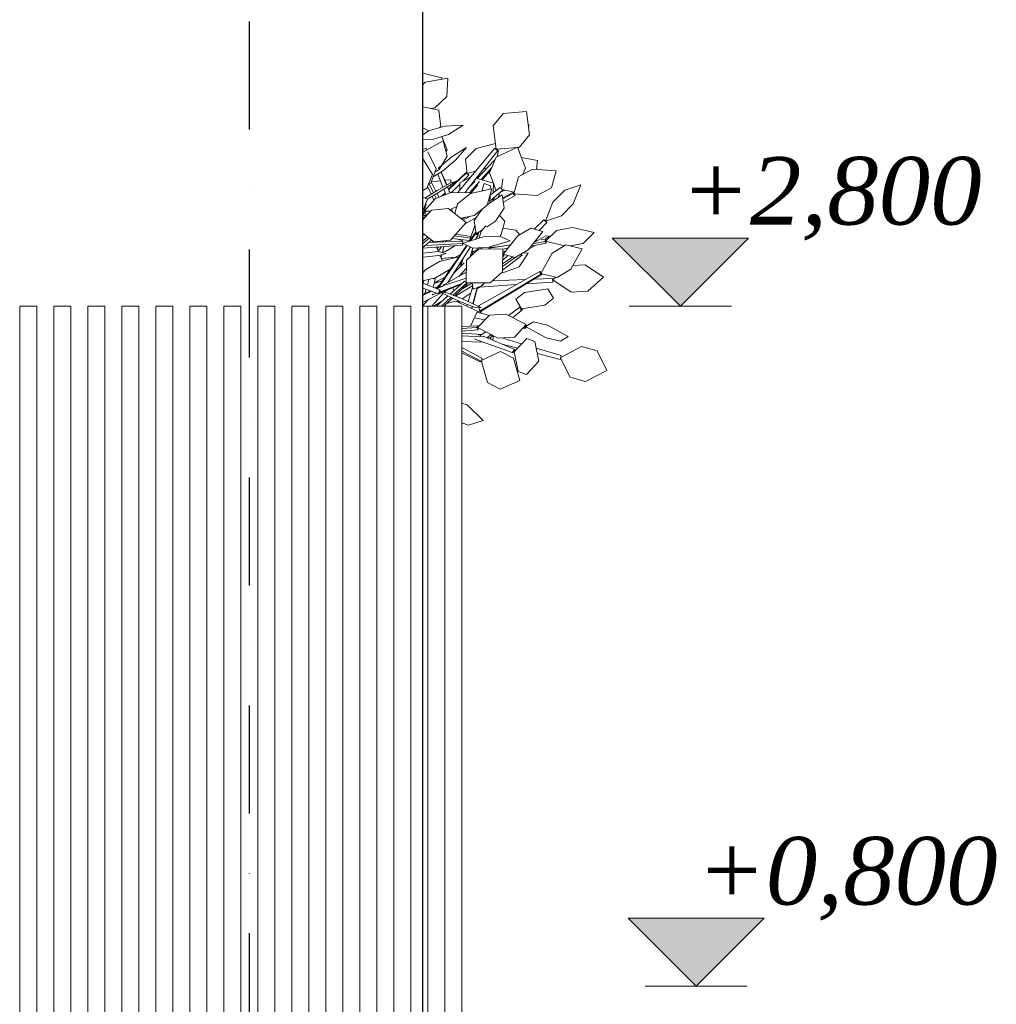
# Model space of a CAD drawing. Header units: millimetres. Extents: x -3848 to 115359, y -22918 to 12821.
# Tile 27 of 51: x 36825 to 39697, y 747 to 3643. Entities that reach past the tile are written whole.
import ezdxf
from ezdxf.enums import TextEntityAlignment as Align

# ---------------------------------------------------------------- set-up
doc = ezdxf.new("R2010")
doc.units = ezdxf.units.MM
doc.header["$MEASUREMENT"] = 0
doc.linetypes.add('Dot & Dashed', pattern=[670.277762, 317.5, -176.388889, 0, -176.388874])
for name, color, linetype in [('1244_Fassaadi varustus', 7, 'Continuous'), ('New_010_Teljed', 7, 'Continuous'), ('New_1134_Taimestik', 7, 'Continuous'), ('New_1241_Välisseinad', 7, 'Continuous'), ('New__2D mõõdud', 7, 'Continuous')]:
    doc.layers.add(name, color=color, linetype=linetype)
for name, color, linetype, lineweight in [('1244_Fassaadi varustus_Pen_No__101', 252, 'Continuous', 13), ('New_010_Teljed_Pen_No__1', 7, 'Continuous', 13), ('New_1134_Taimestik_Pen_No__101', 252, 'Continuous', 13), ('New_1241_Välisseinad_Pen_No__41', 7, 'Continuous', 25), ('New__2D mõõdud_Pen_No__101', 252, 'Continuous', 13)]:
    doc.layers.add(name, color=color, linetype=linetype, lineweight=lineweight)
doc.layers.add('New_010_Teljed_Pen_No__48', color=7, linetype='Continuous', lineweight=25, true_color=0xa80f02)
doc.styles.add('GENERATED_STYLE_1', font='arial.ttf')
doc.styles.add('GENERATED_STYLE_2', font='txt')

# ---------------------------------------------------------------- blocks, each defined once
blk = doc.blocks.new('Section Element_2_1')
at = {"layer": 'New_1241_Välisseinad_Pen_No__41', "color": 7, "linetype": 'Continuous', "lineweight": 25}
blk.add_line((38010, 0), (38010, 3800), dxfattribs=at)
blk = doc.blocks.new('Section Element_63_1')
at = {"layer": 'New_1134_Taimestik_Pen_No__101', "color": 252, "linetype": 'Continuous', "lineweight": 13}
for p, q in [((38041.6, 2989.9), (38035.8, 2987.5)), ((38112.2, 2997.2), (38127.7, 2992.1)), ((38127.7, 2992.1), (38125.3, 2990.6)), ((38077, 2960.6), (38068.3, 2959.2)), ((38104.2, 2977.5), (38077, 2960.6)), ((38011.2, 2898.3), (38010, 2898.2)), ((38096.5, 2916.3), (38095.3, 2915.3)), ((38098, 2919), (38098.4, 2919))]:
    blk.add_line(p, q, dxfattribs=at)
blk = doc.blocks.new('Section Element_64_1')
at = {"layer": 'New_1134_Taimestik_Pen_No__101', "color": 252, "linetype": 'Continuous', "lineweight": 13}
for p, q in [((38066.3, 3471.9), (38010, 3485.1)), ((38010, 3451.7), (38017.4, 3458.7)), ((38017.4, 3458.7), (38084.4, 3470.6)), ((38064.4, 3467.1), (38066.3, 3471.9)), ((38084.4, 3470.6), (38081.1, 3416.4)), ((38081.1, 3416.4), (38045.9, 3383.3)), ((38057.1, 3376.6), (38010, 3385.9)), ((38045.9, 3383.3), (38034, 3381.1)), ((38063.5, 3327.7), (38057.1, 3376.6)), ((38217.1, 3330.4), (38246.9, 3367.1)), ((38246.9, 3367.1), (38315.5, 3372.2)), ((38315.5, 3372.2), (38324.5, 3303.9)), ((38226, 3262.1), (38217.1, 3330.4)), ((38322.7, 3333.3), (38320.8, 3332.2)), ((38321.5, 3327), (38322.7, 3333.3)), ((38028.1, 3315.4), (38010, 3324.4)), ((38058.3, 3324.6), (38063.5, 3327.7)), ((38324.5, 3303.9), (38294.6, 3267.3)), ((38067, 3296.1), (38063, 3298.1)), ((38082.2, 3259.6), (38067, 3296.1)), ((38223.8, 3278.8), (38167.1, 3263.3)), ((38078.4, 3254.7), (38082.2, 3259.6)), ((38112.5, 3133.7), (38221.4, 3263.8)), ((38133.7, 3133.5), (38230.8, 3257.6)), ((38167.1, 3263.3), (38135.7, 3232.8)), ((38225.6, 3264.9), (38221.4, 3263.8)), ((38221.4, 3263.8), (38230.8, 3257.6)), ((38287.8, 3266.7), (38226, 3262.1)), ((38289, 3267.3), (38226.2, 3238)), ((38230.8, 3257.6), (38227.6, 3262.3)), ((38232.6, 3257.4), (38229, 3239.3)), ((38237.4, 3260.5), (38237.1, 3263)), ((38312.1, 3205.5), (38289, 3267.3)), ((38294.6, 3267.3), (38289.2, 3266.8)), ((38290, 3264.6), (38292.2, 3267.1)), ((38135.7, 3232.8), (38140.8, 3190.2)), ((38170.6, 3175.2), (38221.1, 3229.6)), ((38226.2, 3238), (38206.4, 3192.5)), ((38221.1, 3229.6), (38222.3, 3229)), ((38347.5, 3228), (38300.1, 3237.7)), ((38344.2, 3202.2), (38347.5, 3228)), ((38069.5, 3150), (38054.5, 3188.5)), ((38080.3, 3156.1), (38063.9, 3194.4)), ((38080.9, 3156.4), (38064.4, 3194.7)), ((38086.4, 3143.6), (38140.2, 3194.7)), ((38086.8, 3142.9), (38136.5, 3190.4)), ((38140.2, 3194.7), (38136.5, 3190.4)), ((38136.5, 3190.4), (38145.6, 3185.4)), ((38140.3, 3194.6), (38140.2, 3194.7)), ((38140.8, 3190.2), (38165.3, 3196.9)), ((38145.6, 3185.4), (38142.6, 3190.7)), ((38181.6, 3172.1), (38213, 3207.6)), ((38185.2, 3171.1), (38209, 3198.5)), ((38188.2, 3203.1), (38199.4, 3206.2)), ((38206.4, 3192.5), (38226.1, 3139.8)), ((38291.7, 3180.5), (38333.2, 3202.9)), ((38304.1, 3187.2), (38312.1, 3205.5)), ((38333.2, 3202.9), (38402.1, 3198.1)), ((38402.1, 3198.1), (38388.3, 3148.4)), ((38041.7, 3133.5), (38029.3, 3159.7)), ((38048.7, 3138), (38035.1, 3165.4)), ((38062.3, 3168.7), (38035.2, 3165.7)), ((38092.3, 3172), (38075, 3170.1)), ((38092.7, 3162.5), (38092.3, 3172)), ((38093.3, 3150.1), (38093, 3157.5)), ((38095, 3134), (38119.7, 3159.1)), ((38119.7, 3163.2), (38119.6, 3142.2)), ((38150.5, 3179.2), (38119.7, 3163.2)), ((38128, 3167.5), (38145.6, 3185.4)), ((38144, 3146.6), (38162.9, 3167)), ((38147.2, 3133.3), (38177, 3167)), ((38152.2, 3133.2), (38172.6, 3156.7)), ((38217.8, 3161.9), (38167.1, 3176.2)), ((38183.5, 3138.4), (38191, 3161.2)), ((38191, 3161.2), (38209.1, 3154.2)), ((38217.7, 3133.4), (38217.9, 3161.6)), ((38245.3, 3174.9), (38241.6, 3145.1)), ((38277.9, 3130.7), (38291.7, 3180.5)), ((38427.7, 3141.1), (38475, 3156.7)), ((38475, 3156.7), (38452.9, 3101.2)), ((38035.3, 3129.4), (38024.6, 3153)), ((38057.5, 3120.4), (38052.1, 3131.3)), ((38065.2, 3123.4), (38075.9, 3133.6)), ((38067.1, 3124.1), (38076.2, 3132.8)), ((38077.9, 3128.3), (38071.8, 3144)), ((38090.2, 3133.1), (38082.6, 3150.8)), ((38090.8, 3133.4), (38083.1, 3151.2)), ((38207.3, 3109.1), (38245.9, 3140.8)), ((38208, 3126), (38237.8, 3148.8)), ((38209.1, 3154.2), (38208.7, 3143.9)), ((38231.9, 3129.4), (38235.7, 3128.1)), ((38232, 3119.1), (38235.7, 3128.1)), ((38235.7, 3128.1), (38232.4, 3129.7)), ((38237.8, 3148.8), (38245.9, 3140.8)), ((38239, 3135.2), (38251.7, 3141.1)), ((38244, 3142.7), (38279.2, 3135.4)), ((38245.3, 3118.7), (38277.2, 3135.5)), ((38245.7, 3115.9), (38275, 3131.5)), ((38277.2, 3135.5), (38275, 3131.5)), ((38275, 3131.5), (38281.5, 3125.1)), ((38278.4, 3132.6), (38277.2, 3135.5)), ((38346.9, 3125.9), (38277.9, 3130.7)), ((38281.5, 3125.1), (38279.2, 3130.6)), ((38388.3, 3148.4), (38346.9, 3125.9)), ((38393, 3105.6), (38427.7, 3141.1)), ((38043.2, 3112.2), (38038.1, 3123.5)), ((38049.4, 3117.2), (38044.7, 3127.2)), ((38199.3, 3097.7), (38244, 3127)), ((38208, 3126.8), (38207.1, 3102.8)), ((38207.1, 3104), (38215.2, 3108.2)), ((38215.1, 3108), (38220.4, 3119.9)), ((38216.5, 3109), (38222, 3121.2)), ((38217.6, 3113.5), (38217.6, 3117.6)), ((38244, 3127), (38249.9, 3088.1)), ((38247.2, 3105.7), (38281.5, 3125.1)), ((38370.9, 3050.2), (38393, 3105.6)), ((38452.9, 3101.2), (38418.2, 3065.7)), ((38010, 3064.9), (38028.2, 3073.7)), ((38016.2, 3076.8), (38018.7, 3079.2)), ((38016.4, 3075.7), (38020, 3079.2)), ((38097.7, 3077.5), (38094.4, 3085.8)), ((38109.1, 3089.1), (38108.2, 3091.2)), ((38109.5, 3090.3), (38108.9, 3091.5)), ((38109.4, 3090.5), (38109.6, 3090.8)), ((38161.6, 3051.5), (38184.5, 3085.7)), ((38174.8, 3078), (38181.9, 3081.7)), ((38249.9, 3088.1), (38224.4, 3049.9)), ((38122.5, 3058.1), (38122.2, 3058.6)), ((38122.9, 3057.7), (38122.6, 3058.6)), ((38125.3, 3055.8), (38136.5, 3061.7)), ((38128.6, 3053.3), (38149.6, 3064.5)), ((38134.6, 3041.7), (38167.6, 3060.4)), ((38167.5, 3012.5), (38161.6, 3051.5)), ((38224.4, 3049.9), (38198, 3032.6)), ((38235.4, 3066.4), (38251.7, 3049.7)), ((38251.7, 3049.7), (38240.7, 3010.7)), ((38338.2, 3026.4), (38366.3, 3054.2)), ((38352.4, 3022.5), (38374.6, 3045.9)), ((38371.2, 3050.9), (38366.3, 3054.2)), ((38366.3, 3054.2), (38374.6, 3045.9)), ((38418.2, 3065.7), (38370.9, 3050.2)), ((38371.9, 3050.4), (38371.8, 3050.5)), ((38374.6, 3045.9), (38371.9, 3050.4)), ((38107.7, 3011.8), (38152.4, 3004.8)), ((38147.5, 2991.1), (38163.8, 3036.9)), ((38147.9, 2991.2), (38165.3, 3016.5)), ((38150.4, 2992), (38163.9, 3011.9)), ((38165.3, 3016.5), (38163.9, 3011.9)), ((38163.9, 3011.9), (38173.3, 3009)), ((38167.1, 3014.8), (38165.3, 3016.5)), ((38186, 3024.7), (38167.5, 3012.5)), ((38173.3, 3009), (38168.7, 3013.3)), ((38169.8, 3012.3), (38170.5, 3014.4)), ((38171.4, 3010.7), (38174.2, 3016.9)), ((38172.3, 3009.9), (38176, 3018.1)), ((38176.5, 2999.9), (38182.3, 3020.3)), ((38182.3, 3020.3), (38195.5, 3035.8)), ((38245.9, 3029), (38284.3, 3023.5)), ((38284.3, 3023.5), (38295.4, 3010.2)), ((38328.4, 3029.1), (38289.7, 3007)), ((38320.2, 2965.5), (38363.1, 3019.5)), ((38363.1, 3019.5), (38328.4, 3029.1)), ((38403.5, 3022.9), (38371.4, 2990.7)), ((38451, 3031.5), (38403.5, 3022.9)), ((38514, 3016.4), (38451, 3031.5)), ((38481.9, 2984.1), (38514, 3016.4)), ((38010, 3009.9), (38017.2, 3009)), ((38046, 2987.9), (38047.7, 2990)), ((38068.4, 2988.7), (38071.2, 2992.3)), ((38076.7, 2989), (38079.9, 2993.2)), ((38096.2, 2999.2), (38148.1, 2992.7)), ((38103.2, 3006.9), (38150.7, 3000)), ((38165.2, 2996.5), (38173.3, 3009)), ((38166.5, 2996.9), (38169, 3002.3)), ((38240.7, 3010.7), (38236.7, 3005.9)), ((38289.7, 3007), (38246.8, 2953)), ((38329, 2976.6), (38373.3, 2985.3)), ((38371.7, 3006.9), (38337.6, 2987.5)), ((38338.9, 2984.5), (38369.7, 2990)), ((38341.2, 2992), (38347.2, 2992.9)), ((38358.5, 2994.7), (38371.1, 2996.8)), ((38371.1, 2996.8), (38369.7, 2990)), ((38369.7, 2990), (38373.3, 2985.3)), ((38369.9, 2996.6), (38383.1, 3006.1)), ((38372.1, 2991.5), (38371.1, 2996.8)), ((38371.4, 2990.7), (38426.8, 2977.4)), ((38383.1, 3006.1), (38371.7, 3006.9)), ((38373.3, 2985.3), (38372.3, 2990.5)), ((38443.4, 2977.2), (38481.9, 2984.1)), ((38052.6, 2968.6), (38057, 2974.2)), ((38055.7, 2961.6), (38065.8, 2974.8)), ((38056.5, 2853.9), (38141.1, 2978.4)), ((38067.9, 2957.6), (38072.6, 2975.3)), ((38084.4, 2869.8), (38150.9, 2974)), ((38116.2, 2945), (38139.6, 2979.1)), ((38149.6, 2945.4), (38157.4, 2971.1)), ((38153.2, 2957.1), (38157.9, 2961.9)), ((38157.9, 2961.9), (38156.3, 2952.9)), ((38162.1, 2959.2), (38157.9, 2961.9)), ((38162.9, 2963.1), (38161.5, 2956.3)), ((38162.9, 2963.1), (38170.2, 2964.3)), ((38167.8, 2963.9), (38171, 2971.6)), ((38170.6, 2970.6), (38180.6, 2971.6)), ((38183.6, 2968.6), (38180.1, 2972.1)), ((38210.6, 2975.2), (38204.7, 2968.4)), ((38206.2, 2970.2), (38268.5, 2980.2)), ((38208, 2972.2), (38247, 2976.7)), ((38248.7, 2955.3), (38245.3, 2956.1)), ((38245.4, 2960.1), (38253.8, 2961.8)), ((38250.6, 2961.1), (38245.4, 2959.3)), ((38245.6, 2967.6), (38260.6, 2970.3)), ((38249.5, 2960.9), (38249.4, 2960.7)), ((38281.5, 2943.4), (38320.2, 2965.5)), ((38293.6, 2915.6), (38320.1, 2955.5)), ((38302.9, 2950), (38300.3, 2954.1)), ((38320.1, 2955.5), (38305.6, 2957.2)), ((38321.8, 2967.5), (38342.3, 2979.2)), ((38390.7, 2956.1), (38357.3, 2896.4)), ((38431.4, 2980.1), (38390.7, 2956.1)), ((38479.2, 2968.4), (38431.4, 2980.1)), ((38445.7, 2908.7), (38479.2, 2968.4)), ((38054.2, 2854.7), (38103.4, 2926.4)), ((38063.9, 2942.7), (38066.2, 2951.2)), ((38064.8, 2940.6), (38095.3, 2943.4)), ((38065, 2940.1), (38099.9, 2943.4)), ((38095.3, 2943.4), (38099.9, 2943.4)), ((38099.9, 2943.4), (38099.5, 2941)), ((38100.2, 2941.2), (38120.2, 2950.8)), ((38100.8, 2895.6), (38131.7, 2927.5)), ((38116.3, 2919.8), (38125.4, 2929.1)), ((38121.4, 2925), (38120.1, 2925.8)), ((38122, 2919.4), (38129.5, 2940.6)), ((38149.9, 2946.2), (38156.3, 2952.9)), ((38156.3, 2952.9), (38157.1, 2952.3)), ((38244.4, 2905.5), (38302.9, 2950)), ((38244.6, 2916.5), (38285.2, 2945.5)), ((38244.8, 2924.7), (38274.9, 2945.2)), ((38244.9, 2934.2), (38260.2, 2949.3)), ((38245.1, 2944.8), (38248.9, 2947)), ((38245.3, 2952.6), (38248.9, 2947)), ((38246.8, 2953), (38281.5, 2943.4)), ((38248.9, 2947), (38249, 2952.4)), ((38294.4, 2950.8), (38302.9, 2950)), ((38070.4, 2862.1), (38138.3, 2899.5)), ((38074.1, 2899), (38089.3, 2905.9)), ((38116.5, 2887.5), (38138.5, 2911.6)), ((38121.3, 2892.8), (38133.6, 2896.9)), ((38122, 2919.4), (38122.1, 2919.3)), ((38174.3, 2800.8), (38354.1, 2902.3)), ((38242.7, 2899.9), (38248, 2899.3)), ((38248, 2899.3), (38293.6, 2915.6)), ((38357.9, 2897.5), (38354.1, 2902.3)), ((38354.1, 2902.3), (38356.9, 2893)), ((38357.3, 2896.4), (38405.1, 2884.7)), ((38360.9, 2893.8), (38359.2, 2895.9)), ((38405.1, 2884.7), (38445.7, 2908.7)), ((38487.8, 2921.4), (38451.8, 2919.5)), ((38541.8, 2885.3), (38487.8, 2921.4)), ((38010, 2870.1), (38012.6, 2871.3)), ((38011.3, 2867.2), (38013.8, 2875.3)), ((38023.7, 2862.3), (38028.5, 2878.8)), ((38040.5, 2855.5), (38048, 2883.5)), ((38043.5, 2866.6), (38068, 2874.9)), ((38044.3, 2869.5), (38074.6, 2884.5)), ((38054.6, 2872.1), (38049.3, 2868.6)), ((38057.5, 2871.3), (38054.6, 2872.1)), ((38062.2, 2842.6), (38127.1, 2868)), ((38069.4, 2859.7), (38138, 2882.7)), ((38124.7, 2849.5), (38156, 2868.4)), ((38135.9, 2871.4), (38137.8, 2872.2)), ((38158.5, 2850.1), (38155.9, 2868.7)), ((38178.8, 2785.8), (38356.9, 2893)), ((38191.6, 2868.5), (38183.4, 2859.5)), ((38185.3, 2787.1), (38360.9, 2893.8)), ((38215.2, 2874.6), (38311.8, 2878.4)), ((38314.2, 2865.4), (38392.6, 2870.9)), ((38337.2, 2879.4), (38391.7, 2881.6)), ((38356.9, 2893), (38360.9, 2893.8)), ((38391.7, 2881.6), (38392.6, 2870.9)), ((38392.6, 2880.4), (38391.7, 2881.6)), ((38401.2, 2885.7), (38392.3, 2877.6)), ((38392.3, 2877.6), (38446.2, 2841.6)), ((38392.6, 2877.9), (38392.6, 2880.4)), ((38392.6, 2870.9), (38392.6, 2877.5)), ((38496, 2844.1), (38541.8, 2885.3)), ((38010, 2834.2), (38033, 2844.9)), ((38010, 2831.4), (38036.1, 2843.8)), ((38010, 2811.2), (38064.3, 2839.6)), ((38016.3, 2837.1), (38020, 2849.6)), ((38038.4, 2833.4), (38051.2, 2838.4)), ((38044.6, 2853.8), (38054.7, 2857.5)), ((38048, 2852.5), (38057, 2855.5)), ((38050.5, 2853.3), (38059.5, 2862.4)), ((38051.5, 2851.1), (38068.6, 2859.2)), ((38052.1, 2853.9), (38054.3, 2854.9)), ((38059.6, 2856.4), (38068.2, 2859.2)), ((38066.9, 2841), (38076.7, 2846)), ((38071.1, 2861), (38068.6, 2859.2)), ((38068.6, 2859.2), (38069.2, 2858.2)), ((38069.1, 2842.1), (38080.4, 2846.6)), ((38070.4, 2862.1), (38071.5, 2860.4)), ((38072.1, 2863.2), (38073.2, 2863.7)), ((38073.4, 2840.2), (38078.6, 2845.9)), ((38080.3, 2846.7), (38080.6, 2846.3)), ((38080.6, 2846.3), (38082.8, 2847.6)), ((38081.5, 2847.1), (38121.9, 2863.3)), ((38102.6, 2846.3), (38099, 2854.1)), ((38106.1, 2829.7), (38157, 2861.2)), ((38126, 2821.7), (38151.4, 2838.4)), ((38143.7, 2813.3), (38157.4, 2857.9)), ((38157.4, 2806.9), (38170.3, 2854.6)), ((38183.4, 2859.5), (38158.5, 2850.1)), ((38158.5, 2806.3), (38171.5, 2855)), ((38170.4, 2850.8), (38187.9, 2862.3)), ((38178.2, 2855.9), (38285.2, 2863.4)), ((38309.8, 2840), (38283.8, 2820.2)), ((38378.3, 2851.4), (38309.8, 2840)), ((38395, 2823.1), (38378.3, 2851.4)), ((38446.2, 2841.6), (38496, 2844.1)), ((38010, 2801.8), (38028.4, 2820.8)), ((38036.7, 2800), (38070.2, 2836.8)), ((38039, 2835.9), (38038.4, 2833.4)), ((38038.4, 2833.4), (38040.3, 2833.7)), ((38042.9, 2800), (38066.5, 2814.3)), ((38111.9, 2812.6), (38115.9, 2815.2)), ((38119.9, 2808.9), (38117.3, 2814.5)), ((38283.8, 2820.2), (38300.5, 2791.9)), ((38369, 2803.3), (38395, 2823.1)), ((38025, 2787.2), (38025.1, 2787.3)), ((38139.5, 2799.8), (38141.1, 2805.1)), ((38153.7, 2793.3), (38155.4, 2799.6)), ((38155.5, 2797.6), (38159.4, 2798.1)), ((38156.1, 2797.7), (38156.6, 2799.2)), ((38169.8, 2782.1), (38205.7, 2773)), ((38171, 2784.7), (38176.9, 2785.7)), ((38172, 2799.9), (38176.2, 2800.5)), ((38174.3, 2800.8), (38174.4, 2800.3)), ((38175.6, 2780.7), (38182.7, 2782)), ((38177.5, 2799.7), (38176.2, 2800.5)), ((38176.2, 2800.5), (38176.3, 2797.9)), ((38176.4, 2795.4), (38176.9, 2785.7)), ((38176.9, 2785.7), (38182.7, 2782)), ((38177.3, 2790.8), (38178.8, 2785.8)), ((38178.8, 2785.8), (38185.3, 2787.1)), ((38182.7, 2782), (38182.5, 2786.5)), ((38262.3, 2772.8), (38295.9, 2796.9)), ((38274.7, 2766.4), (38299.7, 2786.2)), ((38298.1, 2796), (38295.9, 2796.9)), ((38295.9, 2796.9), (38299.7, 2786.2)), ((38299.7, 2786.2), (38305.8, 2792.7)), ((38300.5, 2791.9), (38369, 2803.3)), ((38305.8, 2792.7), (38305.6, 2792.8)), ((38025, 2779.4), (38025.1, 2779.5)), ((38025, 2778.9), (38025.1, 2778.9)), ((38025, 2753.5), (38025.1, 2753.5)), ((38162.4, 2766.1), (38193, 2759.6)), ((38312.7, 2740.3), (38335.4, 2754)), ((38335.4, 2754), (38377.1, 2744.2)), ((38179.5, 2713.3), (38195.3, 2724.6)), ((38304.8, 2735.6), (38310, 2734.5)), ((38311.3, 2742.5), (38310, 2734.5)), ((38310, 2734.5), (38314.9, 2739)), ((38373.5, 2706.8), (38312.7, 2740.3)), ((38315.2, 2741.7), (38313.1, 2744.4)), ((38377.1, 2744.2), (38437.8, 2710.8)), ((38025, 2698.7), (38025.1, 2698.7)), ((38125, 2720.7), (38183.9, 2716.4)), ((38125, 2712.8), (38187.4, 2709.3)), ((38125, 2696.1), (38186.4, 2694.5)), ((38164.7, 2703.9), (38163.5, 2702.5)), ((38163.5, 2702.5), (38273.4, 2663.7)), ((38175.7, 2716.5), (38174.5, 2715.1)), ((38175.7, 2716.5), (38180.9, 2714.3)), ((38179.5, 2713.3), (38179.9, 2712.3)), ((38187.7, 2711.5), (38280.9, 2672.4)), ((38199.1, 2706.7), (38211.4, 2716.4)), ((38201.4, 2708.5), (38209, 2708)), ((38217.1, 2713.5), (38209, 2708)), ((38209, 2708), (38210.3, 2702)), ((38209.2, 2714.6), (38215.8, 2714.2)), ((38218.6, 2712.7), (38216, 2699.6)), ((38216.2, 2710), (38218.3, 2712.9)), ((38218.1, 2712.6), (38218.1, 2713)), ((38242.5, 2706.6), (38301, 2689.2)), ((38315.8, 2705), (38279.2, 2665.8)), ((38340.1, 2695.9), (38315.8, 2705)), ((38352, 2638.4), (38340.1, 2695.9)), ((38415.2, 2697), (38373.5, 2706.8)), ((38437.8, 2710.8), (38415.2, 2697)), ((38025.1, 2689.9), (38025, 2690)), ((38243.8, 2687.9), (38288.9, 2676.2)), ((38280.9, 2672.4), (38273.4, 2663.7)), ((38279.2, 2665.8), (38291.1, 2608.3)), ((38281.7, 2668.6), (38280.9, 2672.4)), ((38344.1, 2676.4), (38417, 2654.7)), ((38415.9, 2649.3), (38477.2, 2681.4)), ((38477.2, 2681.4), (38522.8, 2668.8)), ((38522.8, 2668.8), (38551.4, 2610.8)), ((38273.4, 2663.7), (38279.9, 2662.2)), ((38315.4, 2599.2), (38352, 2638.4)), ((38347.3, 2661), (38414.7, 2643.4)), ((38417, 2654.7), (38414.7, 2643.4)), ((38443.2, 2590.7), (38415.4, 2647)), ((38291.1, 2608.3), (38315.4, 2599.2)), ((38551.4, 2610.8), (38488.8, 2578.1)), ((38488.8, 2578.1), (38443.2, 2590.7)), ((38025, 2525.4), (38025.1, 2525.3)), ((38025, 2524.2), (38025.1, 2524.1)), ((38025, 2513.2), (38025.1, 2513.2)), ((38140.4, 2509.5), (38125, 2514.9)), ((38187.7, 2463.8), (38140.4, 2509.5)), ((38025, 2486.4), (38025.1, 2486.4)), ((38025, 2476.8), (38025.1, 2476.8)), ((38144.4, 2450), (38187.7, 2463.8)), ((38025, 2441.8), (38025.1, 2441.8)), ((38125, 2456.8), (38144.4, 2450)), ((38025, 2312.5), (38025.1, 2312.5))]:
    blk.add_line(p, q, dxfattribs=at)
blk = doc.blocks.new('Section Element_65_1')
at = {"layer": 'New_1134_Taimestik_Pen_No__101', "color": 252, "linetype": 'Continuous', "lineweight": 13}
for p, q in [((38128.6, 3332), (38075.4, 3329.8)), ((38086.3, 3305.1), (38128.6, 3332)), ((38027.5, 3315.3), (38010, 3304.1)), ((38075.4, 3329.8), (38027.5, 3315.3)), ((38038.5, 3290.6), (38086.3, 3305.1)), ((38010, 3289.4), (38038.5, 3290.6)), ((38010, 3252.6), (38069.9, 3286.6)), ((38069.9, 3286.6), (38082, 3241.2)), ((38020, 3265.1), (38010, 3261.2)), ((38022.6, 3259.8), (38020, 3265.1)), ((38050.1, 3204.3), (38025.4, 3254.2)), ((38096.4, 3240.3), (38139.3, 3267.1)), ((38139.3, 3267.1), (38106.1, 3229.3)), ((38011.7, 3232.4), (38010, 3231.4)), ((38039, 3187), (38011.7, 3232.4)), ((38058.3, 3207.9), (38096.4, 3240.3)), ((38082, 3241.2), (38065.9, 3214.3)), ((38106.1, 3229.3), (38068, 3196.9)), ((38022, 3146.8), (38039, 3187)), ((38033.6, 3161.3), (38050.1, 3204.3)), ((38068, 3196.9), (38040.7, 3179.9)), ((38046.2, 3194.2), (38047.1, 3195.2)), ((38058.1, 3201.5), (38046.5, 3194.8)), ((38055.9, 3205.2), (38058.3, 3207.9)), ((38065, 3213), (38058.1, 3201.5)), ((38027, 3158.8), (38033.6, 3161.3)), ((38052, 3131.3), (38109.3, 3167.9)), ((38090.4, 3161.7), (38052.3, 3140.3)), ((38109.3, 3167.9), (38090.4, 3161.7)), ((38010, 3140), (38022, 3146.8)), ((38052.3, 3140.3), (38016.6, 3117.5)), ((38023, 3115), (38052, 3131.3)), ((38092.5, 3134), (38046.5, 3116.1)), ((38153.1, 3133.2), (38092.5, 3134)), ((38112.6, 3100.9), (38150.9, 3131.4)), ((38150.9, 3131.4), (38213.4, 3144.9)), ((38151.6, 3131.5), (38153.1, 3133.2)), ((38213.4, 3144.9), (38199.3, 3097.5)), ((38023.8, 3114.6), (38010, 3120.2)), ((38010, 3080.7), (38023.8, 3114.6)), ((38020, 3101.3), (38010, 3065.4)), ((38046.5, 3116.1), (38015.4, 3079.9)), ((38018.4, 3101.4), (38020, 3101.3)), ((38104.1, 3072.4), (38112.6, 3100.9)), ((38035.8, 3082.2), (38010, 3053.6)), ((38011.4, 3070.7), (38017.1, 3073)), ((38014.4, 3081.2), (38015.1, 3081.5)), ((38014.6, 3081.8), (38015.1, 3081.5)), ((38015.1, 3081.5), (38017.1, 3073)), ((38015.6, 3079.2), (38032.9, 3079)), ((38085.4, 3087.1), (38035.8, 3082.2)), ((38138.2, 3045.7), (38085.4, 3087.1)), ((38089.5, 3083.9), (38109.9, 3091.9)), ((38199.3, 3097.5), (38161, 3067)), ((38010, 3064.6), (38022.5, 3067.5)), ((38010, 3056.9), (38019.5, 3064.2)), ((38091.9, 2994.4), (38138.2, 3045.7)), ((38161, 3067), (38121.9, 3058.5)), ((38010, 3014.7), (38042.3, 2989.4)), ((38010, 3011.8), (38011.4, 3013.6)), ((38010, 2992), (38024.6, 3003.2)), ((38010, 2984.3), (38029.3, 2999.6)), ((38010, 2972.2), (38036.3, 2994)), ((38017.5, 2978.5), (38129, 2984.6)), ((38028.1, 2987.3), (38125.2, 2990.7)), ((38042.3, 2989.4), (38091.9, 2994.4)), ((38125.2, 2990.7), (38129, 2984.6)), ((38129, 2984.6), (38125.7, 2979)), ((38128.5, 2985.4), (38189.1, 3003.7)), ((38157.9, 2970.9), (38128.6, 2983.9)), ((38189.1, 3003.7), (38235.9, 3006.2)), ((38267.1, 2992.4), (38204.7, 2973.5)), ((38235.9, 3006.2), (38267.1, 2992.4)), ((38010, 2970.8), (38125.7, 2979)), ((38010, 2968.8), (38011.4, 2970.9)), ((38055.1, 2960.8), (38010, 2956.1)), ((38050.4, 2973.7), (38056.2, 2960.5)), ((38078.6, 2954.9), (38055.1, 2960.8)), ((38057.1, 2948.6), (38078.6, 2954.9)), ((38174.9, 2968.6), (38138.9, 2935.6)), ((38204.7, 2973.5), (38157.9, 2970.9)), ((38245.6, 2968.1), (38174.9, 2968.6)), ((38244.3, 2901.4), (38245.6, 2968.1)), ((38010, 2943.7), (38057.1, 2948.6)), ((38059.2, 2931.3), (38016.8, 2906.1)), ((38117.2, 2945.3), (38059.2, 2931.3)), ((38060.9, 2949.7), (38067.9, 2933.4)), ((38090.5, 2908.8), (38117.2, 2945.3)), ((38138.9, 2935.6), (38137.7, 2870.2)), ((38016.8, 2906.1), (38010, 2896.6)), ((38011.5, 2898.7), (38010, 2902.2)), ((38010.2, 2901.6), (38010, 2900.6)), ((38048.1, 2883.5), (38090.5, 2908.8)), ((38208.4, 2868.3), (38244.3, 2901.4)), ((38010, 2874.3), (38048.1, 2883.5)), ((38010, 2867.8), (38060, 2847.7)), ((38043.1, 2880.7), (38039.7, 2881.5)), ((38044.3, 2882.6), (38043.1, 2880.7)), ((38090.6, 2835.6), (38133, 2873.3)), ((38099.8, 2832.1), (38139.6, 2869)), ((38133, 2873.3), (38139.6, 2869)), ((38139.6, 2869), (38140.5, 2864.5)), ((38139.6, 2868.9), (38208.4, 2868.3)), ((38010, 2853.2), (38056.2, 2836.6)), ((38060, 2847.7), (38056.2, 2836.6)), ((38056.2, 2836.6), (38062.1, 2840.7)), ((38059.7, 2841.8), (38120.9, 2812.8)), ((38080.8, 2839.4), (38059.7, 2841.8)), ((38062.7, 2841.5), (38060, 2847.7)), ((38122, 2823.6), (38080.8, 2839.4)), ((38104.5, 2830.3), (38140.5, 2864.5)), ((38050.4, 2800), (38084.4, 2830.1)), ((38065.1, 2800), (38093.1, 2825.9)), ((38072.5, 2800), (38097.6, 2823.8)), ((38080.5, 2807.6), (38107, 2814.8)), ((38107, 2814.8), (38171.2, 2785.3)), ((38120.9, 2812.8), (38162.1, 2797.1)), ((38183.2, 2794.6), (38122, 2823.6)), ((38171.2, 2785.3), (38151, 2741.5)), ((38162.1, 2797.1), (38183.2, 2794.6)), ((38025, 2777.5), (38025.1, 2777.6)), ((38025, 2762.8), (38025.1, 2762.9)), ((38025, 2755), (38025.1, 2755.1)), ((38206.5, 2773.9), (38171.5, 2736.8)), ((38254.2, 2776.9), (38206.5, 2773.9)), ((38314.6, 2746), (38254.2, 2776.9)), ((38025, 2750.2), (38025.1, 2750.2)), ((38025, 2747.8), (38025.1, 2747.8)), ((38025, 2738.3), (38025.1, 2738.3)), ((38025, 2735.5), (38025.1, 2735.5)), ((38025, 2727.9), (38025.1, 2727.9)), ((38125, 2740.2), (38172.2, 2742.5)), ((38125, 2734.2), (38169.5, 2737.1)), ((38125, 2726.9), (38172.8, 2730.8)), ((38131.5, 2727.4), (38125, 2725.6)), ((38172.2, 2742.5), (38169.5, 2737.1)), ((38169.5, 2737.1), (38172.8, 2730.8)), ((38171.5, 2736.8), (38232, 2705.9)), ((38172.5, 2737.8), (38172.2, 2742.5)), ((38172.8, 2730.8), (38172.5, 2736.3)), ((38279.7, 2709), (38314.6, 2746)), ((38025, 2718.6), (38025.1, 2718.6)), ((38025, 2718), (38025.1, 2718)), ((38025, 2712.8), (38025.1, 2712.8)), ((38232, 2705.9), (38279.7, 2709)), ((38125, 2678.6), (38183.8, 2646.6)), ((38125, 2667.2), (38183.8, 2637.2)), ((38238.9, 2666.5), (38183.8, 2641.4)), ((38276.8, 2646.9), (38238.9, 2666.5)), ((38025.1, 2655.8), (38025, 2655.7)), ((38025.1, 2644.3), (38025, 2644.3)), ((38125, 2663.2), (38177.2, 2637.3)), ((38183.8, 2637.2), (38177.2, 2637.3)), ((38182.5, 2637.3), (38200.1, 2575.1)), ((38183.8, 2646.6), (38183.8, 2637.2)), ((38295.3, 2581.7), (38276.8, 2646.9)), ((38025, 2616.7), (38025.1, 2616.6)), ((38025, 2607.7), (38025.1, 2607.7)), ((38238, 2555.6), (38295.3, 2581.7)), ((38200.1, 2575.1), (38238, 2555.6))]:
    blk.add_line(p, q, dxfattribs=at)
blk = doc.blocks.new('Section Element_709_1')
at = {"layer": '1244_Fassaadi varustus_Pen_No__101', "color": 252, "linetype": 'Continuous', "lineweight": 13}
for p, q in [((38077.3, 2800), (38075.1, 2800)), ((38083, 2800), (38077.3, 2800)), ((38117, 2800), (38083, 2800)), ((38122.6, 2800), (38117, 2800)), ((38125, 2800), (38122.6, 2800)), ((38125, 0), (38125, 2800)), ((38077.3, 0), (38075.1, 0)), ((38083, 0), (38077.3, 0)), ((38117, 0), (38083, 0)), ((38122.6, 0), (38117, 0)), ((38125, 0), (38122.6, 0))]:
    blk.add_line(p, q, dxfattribs=at)
blk = doc.blocks.new('Section Element_711_1')
at = {"layer": '1244_Fassaadi varustus_Pen_No__101', "color": 252, "linetype": 'Continuous', "lineweight": 13}
for p, q in [((36825.1, 2800), (36827.4, 2800)), ((36825.1, 0), (36825.1, 2800)), ((36827.4, 2800), (36833.1, 2800)), ((36833.1, 2800), (36867.1, 2800)), ((36867.1, 2800), (36872.7, 2800)), ((36872.7, 2800), (36875.1, 2800)), ((36875.1, 0), (36875.1, 2800)), ((36825.1, 0), (36827.4, 0)), ((36827.4, 0), (36833.1, 0)), ((36833.1, 0), (36867.1, 0)), ((36867.1, 0), (36872.7, 0)), ((36872.7, 0), (36875.1, 0))]:
    blk.add_line(p, q, dxfattribs=at)
blk = doc.blocks.new('Section Element_712_1')
at = {"layer": '1244_Fassaadi varustus_Pen_No__101', "color": 252, "linetype": 'Continuous', "lineweight": 13}
for p, q in [((36925.1, 2800), (36927.4, 2800)), ((36925.1, 0), (36925.1, 2800)), ((36927.4, 2800), (36933.1, 2800)), ((36933.1, 2800), (36967.1, 2800)), ((36967.1, 2800), (36972.7, 2800)), ((36972.7, 2800), (36975.1, 2800)), ((36975.1, 0), (36975.1, 2800)), ((36925.1, 0), (36927.4, 0)), ((36927.4, 0), (36933.1, 0)), ((36933.1, 0), (36967.1, 0)), ((36967.1, 0), (36972.7, 0)), ((36972.7, 0), (36975.1, 0))]:
    blk.add_line(p, q, dxfattribs=at)
blk = doc.blocks.new('Section Element_713_1')
at = {"layer": '1244_Fassaadi varustus_Pen_No__101', "color": 252, "linetype": 'Continuous', "lineweight": 13}
for p, q in [((37025.1, 2800), (37027.4, 2800)), ((37025.1, 0), (37025.1, 2800)), ((37027.4, 2800), (37033.1, 2800)), ((37033.1, 2800), (37067.1, 2800)), ((37067.1, 2800), (37072.7, 2800)), ((37072.7, 2800), (37075.1, 2800)), ((37075.1, 0), (37075.1, 2800)), ((37025.1, 0), (37027.4, 0)), ((37027.4, 0), (37033.1, 0)), ((37033.1, 0), (37067.1, 0)), ((37067.1, 0), (37072.7, 0)), ((37072.7, 0), (37075.1, 0))]:
    blk.add_line(p, q, dxfattribs=at)
blk = doc.blocks.new('Section Element_714_1')
at = {"layer": '1244_Fassaadi varustus_Pen_No__101', "color": 252, "linetype": 'Continuous', "lineweight": 13}
for p, q in [((37125.1, 2800), (37127.4, 2800)), ((37125.1, 0), (37125.1, 2800)), ((37127.4, 2800), (37133.1, 2800)), ((37133.1, 2800), (37167.1, 2800)), ((37167.1, 2800), (37172.7, 2800)), ((37172.7, 2800), (37175.1, 2800)), ((37175.1, 0), (37175.1, 2800)), ((37125.1, 0), (37127.4, 0)), ((37127.4, 0), (37133.1, 0)), ((37133.1, 0), (37167.1, 0)), ((37167.1, 0), (37172.7, 0)), ((37172.7, 0), (37175.1, 0))]:
    blk.add_line(p, q, dxfattribs=at)
blk = doc.blocks.new('Section Element_715_1')
at = {"layer": '1244_Fassaadi varustus_Pen_No__101', "color": 252, "linetype": 'Continuous', "lineweight": 13}
for p, q in [((37225.1, 2800), (37227.4, 2800)), ((37225.1, 0), (37225.1, 2800)), ((37227.4, 2800), (37233.1, 2800)), ((37233.1, 2800), (37267.1, 2800)), ((37267.1, 2800), (37272.7, 2800)), ((37272.7, 2800), (37275.1, 2800)), ((37275.1, 0), (37275.1, 2800)), ((37225.1, 0), (37227.4, 0)), ((37227.4, 0), (37233.1, 0)), ((37233.1, 0), (37267.1, 0)), ((37267.1, 0), (37272.7, 0)), ((37272.7, 0), (37275.1, 0))]:
    blk.add_line(p, q, dxfattribs=at)
blk = doc.blocks.new('Section Element_716_1')
at = {"layer": '1244_Fassaadi varustus_Pen_No__101', "color": 252, "linetype": 'Continuous', "lineweight": 13}
for p, q in [((37325.1, 2800), (37327.4, 2800)), ((37325.1, 0), (37325.1, 2800)), ((37327.4, 2800), (37333.1, 2800)), ((37333.1, 2800), (37367.1, 2800)), ((37367.1, 2800), (37372.7, 2800)), ((37372.7, 2800), (37375.1, 2800)), ((37375.1, 0), (37375.1, 2800)), ((37325.1, 0), (37327.4, 0)), ((37327.4, 0), (37333.1, 0)), ((37333.1, 0), (37367.1, 0)), ((37367.1, 0), (37372.7, 0)), ((37372.7, 0), (37375.1, 0))]:
    blk.add_line(p, q, dxfattribs=at)
blk = doc.blocks.new('Section Element_717_1')
at = {"layer": '1244_Fassaadi varustus_Pen_No__101', "color": 252, "linetype": 'Continuous', "lineweight": 13}
for p, q in [((37425.1, 2800), (37427.4, 2800)), ((37425.1, 0), (37425.1, 2800)), ((37427.4, 2800), (37433.1, 2800)), ((37433.1, 2800), (37467.1, 2800)), ((37467.1, 2800), (37472.7, 2800)), ((37472.7, 2800), (37475.1, 2800)), ((37475.1, 0), (37475.1, 2800)), ((37425.1, 0), (37427.4, 0)), ((37427.4, 0), (37433.1, 0)), ((37433.1, 0), (37467.1, 0)), ((37467.1, 0), (37472.7, 0)), ((37472.7, 0), (37475.1, 0))]:
    blk.add_line(p, q, dxfattribs=at)
blk = doc.blocks.new('Section Element_718_1')
at = {"layer": '1244_Fassaadi varustus_Pen_No__101', "color": 252, "linetype": 'Continuous', "lineweight": 13}
for p, q in [((37525.1, 2800), (37527.4, 2800)), ((37525.1, 0), (37525.1, 2800)), ((37527.4, 2800), (37533.1, 2800)), ((37533.1, 2800), (37567.1, 2800)), ((37567.1, 2800), (37572.7, 2800)), ((37572.7, 2800), (37575.1, 2800)), ((37575.1, 0), (37575.1, 2800)), ((37525.1, 0), (37527.4, 0)), ((37527.4, 0), (37533.1, 0)), ((37533.1, 0), (37567.1, 0)), ((37567.1, 0), (37572.7, 0)), ((37572.7, 0), (37575.1, 0))]:
    blk.add_line(p, q, dxfattribs=at)
blk = doc.blocks.new('Section Element_719_1')
at = {"layer": '1244_Fassaadi varustus_Pen_No__101', "color": 252, "linetype": 'Continuous', "lineweight": 13}
for p, q in [((37625.1, 2800), (37627.4, 2800)), ((37625.1, 0), (37625.1, 2800)), ((37627.4, 2800), (37633.1, 2800)), ((37633.1, 2800), (37667.1, 2800)), ((37667.1, 2800), (37672.7, 2800)), ((37672.7, 2800), (37675.1, 2800)), ((37675.1, 0), (37675.1, 2800)), ((37625.1, 0), (37627.4, 0)), ((37627.4, 0), (37633.1, 0)), ((37633.1, 0), (37667.1, 0)), ((37667.1, 0), (37672.7, 0)), ((37672.7, 0), (37675.1, 0))]:
    blk.add_line(p, q, dxfattribs=at)
blk = doc.blocks.new('Section Element_720_1')
at = {"layer": '1244_Fassaadi varustus_Pen_No__101', "color": 252, "linetype": 'Continuous', "lineweight": 13}
for p, q in [((37725.1, 2800), (37727.4, 2800)), ((37725.1, 0), (37725.1, 2800)), ((37727.4, 2800), (37733.1, 2800)), ((37733.1, 2800), (37767.1, 2800)), ((37767.1, 2800), (37772.7, 2800)), ((37772.7, 2800), (37775.1, 2800)), ((37775.1, 0), (37775.1, 2800)), ((37725.1, 0), (37727.4, 0)), ((37727.4, 0), (37733.1, 0)), ((37733.1, 0), (37767.1, 0)), ((37767.1, 0), (37772.7, 0)), ((37772.7, 0), (37775.1, 0))]:
    blk.add_line(p, q, dxfattribs=at)
blk = doc.blocks.new('Section Element_721_1')
at = {"layer": '1244_Fassaadi varustus_Pen_No__101', "color": 252, "linetype": 'Continuous', "lineweight": 13}
for p, q in [((37825.1, 2800), (37827.4, 2800)), ((37825.1, 0), (37825.1, 2800)), ((37827.4, 2800), (37833.1, 2800)), ((37833.1, 2800), (37867.1, 2800)), ((37867.1, 2800), (37872.7, 2800)), ((37872.7, 2800), (37875.1, 2800)), ((37875.1, 0), (37875.1, 2800)), ((37825.1, 0), (37827.4, 0)), ((37827.4, 0), (37833.1, 0)), ((37833.1, 0), (37867.1, 0)), ((37867.1, 0), (37872.7, 0)), ((37872.7, 0), (37875.1, 0))]:
    blk.add_line(p, q, dxfattribs=at)
blk = doc.blocks.new('Section Element_722_1')
at = {"layer": '1244_Fassaadi varustus_Pen_No__101', "color": 252, "linetype": 'Continuous', "lineweight": 13}
for p, q in [((37925.1, 2800), (37927.4, 2800)), ((37925.1, 0), (37925.1, 2800)), ((37927.4, 2800), (37933.1, 2800)), ((37933.1, 2800), (37967.1, 2800)), ((37967.1, 2800), (37972.7, 2800)), ((37972.7, 2800), (37975.1, 2800)), ((37975.1, 0), (37975.1, 2800)), ((37925.1, 0), (37927.4, 0)), ((37927.4, 0), (37933.1, 0)), ((37933.1, 0), (37967.1, 0)), ((37967.1, 0), (37972.7, 0)), ((37972.7, 0), (37975.1, 0))]:
    blk.add_line(p, q, dxfattribs=at)
blk = doc.blocks.new('Section Element_723_1')
at = {"layer": '1244_Fassaadi varustus_Pen_No__101', "color": 252, "linetype": 'Continuous', "lineweight": 13}
for p, q in [((38025.1, 2800), (38027.4, 2800)), ((38025.1, 0), (38025.1, 2800)), ((38027.4, 2800), (38033.1, 2800)), ((38033.1, 2800), (38067.1, 2800)), ((38067.1, 2800), (38072.7, 2800)), ((38072.7, 2800), (38075.1, 2800)), ((38075.1, 0), (38075.1, 2800)), ((38025.1, 0), (38027.4, 0)), ((38027.4, 0), (38033.1, 0)), ((38033.1, 0), (38067.1, 0)), ((38067.1, 0), (38072.7, 0)), ((38072.7, 0), (38075.1, 0))]:
    blk.add_line(p, q, dxfattribs=at)
blk = doc.blocks.new('Section Element_724_1')
at = {"layer": '1244_Fassaadi varustus_Pen_No__101', "color": 252, "linetype": 'Continuous', "lineweight": 13}
for p, q in [((38017, 2800), (38010, 2800)), ((38022.6, 2800), (38017, 2800)), ((38025, 2800), (38022.6, 2800)), ((38025, 0), (38025, 2800))]:
    blk.add_line(p, q, dxfattribs=at)
blk = doc.blocks.new('Standard grid marker[4]_1', base_point=(37500, 10000))
at = {"layer": 'New_010_Teljed_Pen_No__48', "color": 14, "linetype": 'Dot & Dashed', "lineweight": 25, "true_color": 0xa80f02}
blk.add_line((37500, 9000), (37500, -3000), dxfattribs=at)
at = {"layer": 'New_010_Teljed_Pen_No__1', "color": 7, "lineweight": 13, "style": 'GENERATED_STYLE_1'}
for tag, p in [('AC_MarkerText_1_0', (37500, 10520)), ('AC_MarkerText_1_1', (37500, -4480))]:
    blk.add_attdef(tag, text='', height=350, rotation=360, dxfattribs=at).set_placement(p, align=Align.MIDDLE_CENTER)
blk = doc.blocks.new('Dimension_5_1', base_point=(38767.6, 2800))
at = {"layer": 'New__2D mõõdud_Pen_No__101', "linetype": 'Continuous', "lineweight": 13}
blk.add_hatch(color=252, dxfattribs=at).paths.add_polyline_path([(38767.6, 2800), (38967.6, 3000), (38567.6, 3000)])
at = {"layer": 'New__2D mõõdud_Pen_No__101', "color": 252, "linetype": 'Continuous', "lineweight": 13}
for p, q in [((38767.6, 2800), (38567.6, 3000)), ((38567.6, 3000), (38967.6, 3000)), ((38967.6, 3000), (38767.6, 2800)), ((38767.6, 2800), (38617.6, 2800)), ((38767.6, 2800), (38917.6, 2800))]:
    blk.add_line(p, q, dxfattribs=at)
at = {"layer": 'New__2D mõõdud_Pen_No__101', "color": 252, "lineweight": 13, "insert": (38767.6, 3040), "char_height": 200, "attachment_point": 7, "style": 'GENERATED_STYLE_2'}
blk.add_mtext('\\A1;{\\pql;\\fSwis721 Cn BT|b0|i0|c0|p34;+2,800}', dxfattribs=at)
blk = doc.blocks.new('Dimension_8_1', base_point=(38814.4, 800))
at = {"layer": 'New__2D mõõdud_Pen_No__101', "linetype": 'Continuous', "lineweight": 13}
blk.add_hatch(color=252, dxfattribs=at).paths.add_polyline_path([(38814.4, 800), (39014.4, 1000), (38614.4, 1000)])
at = {"layer": 'New__2D mõõdud_Pen_No__101', "color": 252, "linetype": 'Continuous', "lineweight": 13}
for p, q in [((38814.4, 800), (38614.4, 1000)), ((38614.4, 1000), (39014.4, 1000)), ((39014.4, 1000), (38814.4, 800)), ((38814.4, 800), (38664.4, 800)), ((38814.4, 800), (38964.4, 800))]:
    blk.add_line(p, q, dxfattribs=at)
at = {"layer": 'New__2D mõõdud_Pen_No__101', "color": 252, "lineweight": 13, "insert": (38814.4, 1040), "char_height": 200, "attachment_point": 7, "style": 'GENERATED_STYLE_2'}
blk.add_mtext('\\A1;{\\pql;\\fSwis721 Cn BT|b0|i0|c0|p34;+0,800}', dxfattribs=at)

msp = doc.modelspace()

# ---------------------------------------------------------------- block references
at = {"layer": '1244_Fassaadi varustus', "lineweight": 0}
for name in ['Section Element_711_1', 'Section Element_712_1', 'Section Element_713_1', 'Section Element_714_1', 'Section Element_715_1', 'Section Element_716_1', 'Section Element_717_1', 'Section Element_718_1', 'Section Element_719_1', 'Section Element_720_1', 'Section Element_721_1', 'Section Element_722_1', 'Section Element_724_1', 'Section Element_723_1', 'Section Element_709_1']:
    msp.add_blockref(name, (0, 0), dxfattribs=at)
at = {"layer": 'New_010_Teljed', "color": 8, "linetype": 'Continuous', "lineweight": 15}
msp.add_blockref('Standard grid marker[4]_1', (37500, 10000), dxfattribs=at)
at = {"layer": 'New_1134_Taimestik', "lineweight": 0}
for name in ['Section Element_64_1', 'Section Element_65_1', 'Section Element_63_1']:
    msp.add_blockref(name, (0, 0), dxfattribs=at)
at = {"layer": 'New_1241_Välisseinad', "lineweight": 0}
msp.add_blockref('Section Element_2_1', (0, 0), dxfattribs=at)
at = {"layer": 'New__2D mõõdud', "color": 252, "linetype": 'Continuous', "lineweight": 13}
for name, p in [('Dimension_5_1', (38767.6, 2800)), ('Dimension_8_1', (38814.4, 800))]:
    msp.add_blockref(name, p, dxfattribs=at)

doc.saveas('drawing.dxf')
